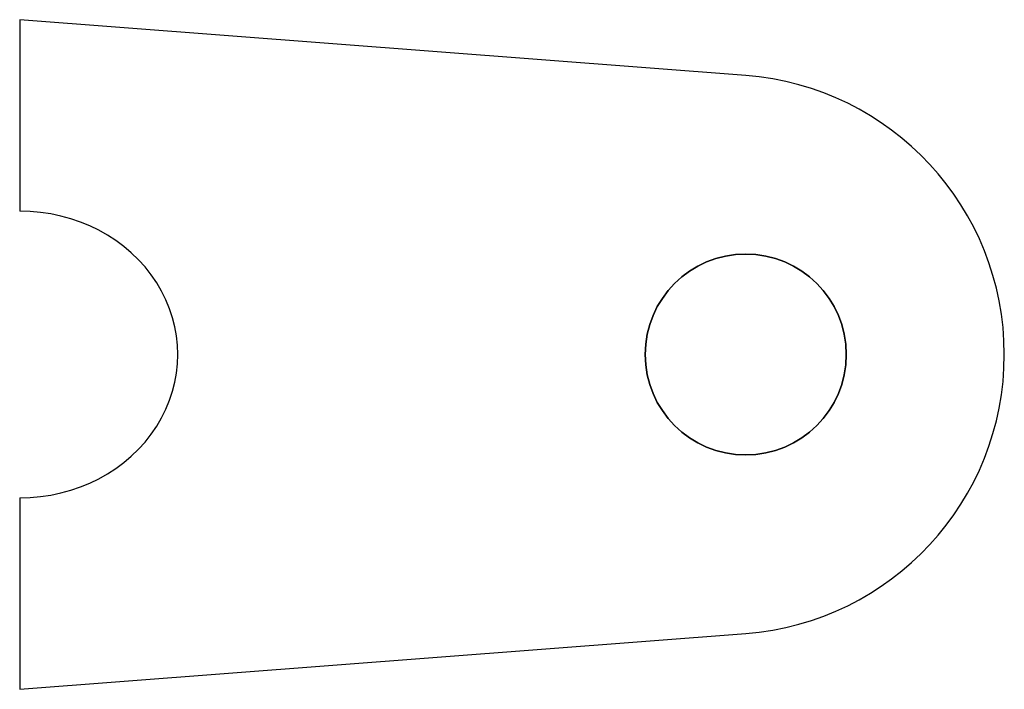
# Model space of a CAD drawing. Header units: millimetres. Extents: x -65 to 23.2, y -30 to 30.
import ezdxf

# ---------------------------------------------------------------- set-up
doc = ezdxf.new("R2010")
doc.units = ezdxf.units.MM
doc.layers.get('0').update_dxf_attribs({"linetype": 'CONTINUOUS'})

msp = doc.modelspace()

# ---------------------------------------------------------------- linework, layer by layer
for p, q in [((0, 25), (-65, 30)), ((-65, 30), (-65, 12.85)), ((0, 25), (-65, 30)), ((-65, 30), (-65, 12.85)), ((-65, -12.85), (-65, -30)), ((-65, -12.85), (-65, -30)), ((-65, -30), (0, -25)), ((-65, -30), (0, -25))]:
    msp.add_line(p, q)
at = {"extrusion": (0, 0, -1)}
msp.add_circle((0, 0), 9, dxfattribs=at)
msp.add_circle((0, 0), 9)
msp.add_arc((-1.923, 0), 25.074, -85.60129, 85.60129)
msp.add_arc((-1.923, 0), 25.074, -85.60129, 85.60129)
msp.add_ellipse((-65, 0), major_axis=(-14.163, 0), ratio=0.907264, start_param=1.570796, end_param=4.712389)
msp.add_ellipse((-65, 0), major_axis=(-14.163, 0), ratio=0.907264, start_param=1.570796, end_param=4.712389)

doc.saveas('drawing.dxf')
